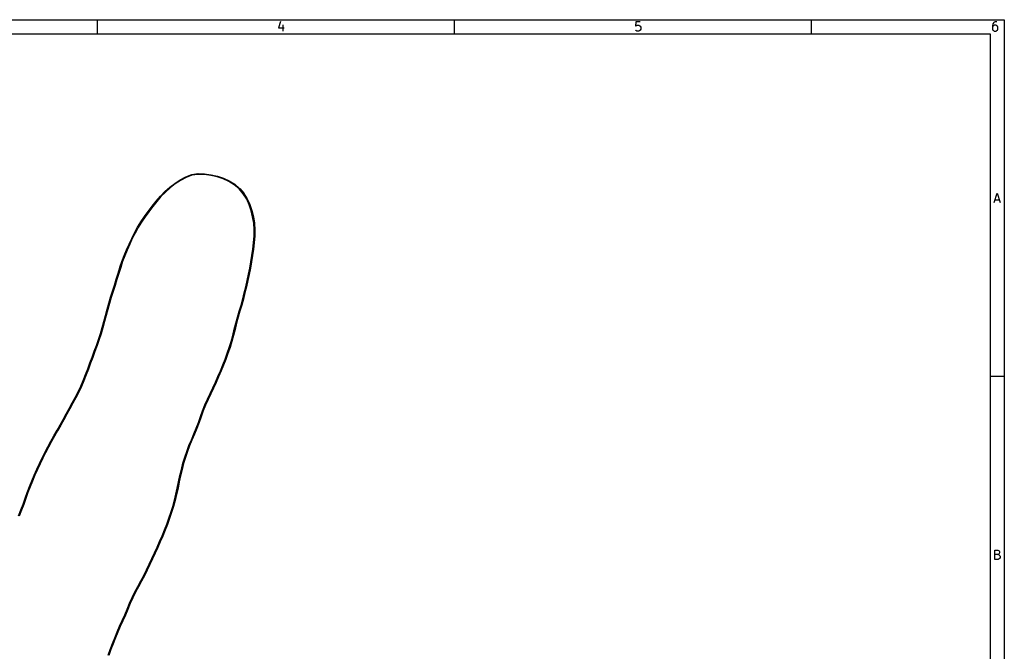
# Model space of a CAD drawing. Header units: inches. Extents: x 0.4 to 11.3, y -7.9 to -0.4.
# Tile 9 of 9: x 5.9 to 11.3, y -3.9 to -0.4. Entities that reach past the tile are written whole.
import ezdxf

# ---------------------------------------------------------------- set-up
doc = ezdxf.new("R2010")
doc.units = ezdxf.units.IN
doc.header["$MEASUREMENT"] = 0
doc.layers.add('Edge.Cuts', color=254, linetype='CONTINUOUS', true_color=0xd0d2cd)

msp = doc.modelspace()

# ---------------------------------------------------------------- linework, layer by layer
at = {"layer": 'BLACK', "linetype": 'CONTINUOUS'}
for p, q in [((0.3937, -0.3937), (11.2993, -0.3937)), ((6.2992, -0.4724), (6.2992, -0.3937)), ((7.3093, -0.4028), (7.2971, -0.4394)), ((7.3215, -0.4223), (7.3215, -0.4564)), ((8.2677, -0.4724), (8.2677, -0.3937)), ((9.268, -0.4053), (9.2656, -0.4296)), ((9.2656, -0.4296), (9.268, -0.4272)), ((9.2924, -0.4053), (9.268, -0.4053)), ((9.268, -0.4272), (9.2729, -0.4248)), ((9.2729, -0.4248), (9.2851, -0.4248)), ((9.2851, -0.4248), (9.29, -0.4272)), ((9.29, -0.4272), (9.2924, -0.4296)), ((9.2924, -0.4296), (9.2948, -0.4345)), ((10.2362, -0.4724), (10.2362, -0.3937)), ((11.2365, -0.4174), (11.2341, -0.4272)), ((11.2341, -0.4272), (11.2341, -0.4467)), ((11.2365, -0.4296), (11.2341, -0.4345)), ((11.2414, -0.4101), (11.2365, -0.4174)), ((11.239, -0.4272), (11.2365, -0.4296)), ((11.2439, -0.4248), (11.239, -0.4272)), ((11.2439, -0.4077), (11.2414, -0.4101)), ((11.2487, -0.4053), (11.2439, -0.4077)), ((11.2536, -0.4248), (11.2439, -0.4248)), ((11.2585, -0.4053), (11.2487, -0.4053)), ((11.2585, -0.4272), (11.2536, -0.4248)), ((11.2609, -0.4296), (11.2585, -0.4272)), ((11.2634, -0.4345), (11.2609, -0.4296)), ((11.2993, -0.3937), (11.2993, -7.8743)), ((0.4724, -0.4724), (11.2206, -0.4724)), ((7.2971, -0.4394), (7.3288, -0.4394)), ((9.268, -0.454), (9.2656, -0.4516)), ((9.2729, -0.4564), (9.268, -0.454)), ((9.2851, -0.4564), (9.2729, -0.4564)), ((9.29, -0.454), (9.2851, -0.4564)), ((9.2924, -0.4516), (9.29, -0.454)), ((9.2948, -0.4467), (9.2924, -0.4516)), ((9.2948, -0.4345), (9.2948, -0.4467)), ((11.2206, -0.4724), (11.2206, -7.7956)), ((11.2341, -0.4467), (11.2365, -0.4516)), ((11.2365, -0.4516), (11.239, -0.454)), ((11.239, -0.454), (11.2439, -0.4564)), ((11.2439, -0.4564), (11.2536, -0.4564)), ((11.2536, -0.4564), (11.2585, -0.454)), ((11.2585, -0.454), (11.2609, -0.4516)), ((11.2609, -0.4516), (11.2634, -0.4467)), ((11.2634, -0.4467), (11.2634, -0.4345)), ((11.2429, -1.4013), (11.2599, -1.3501)), ((11.2599, -1.3501), (11.277, -1.4013)), ((11.2477, -1.3867), (11.2721, -1.3867)), ((11.2993, -2.3622), (11.2206, -2.3622)), ((11.2465, -3.3698), (11.2465, -3.3186)), ((11.2465, -3.3186), (11.2636, -3.3186)), ((11.2636, -3.343), (11.2465, -3.343)), ((11.2636, -3.3186), (11.2685, -3.3211)), ((11.2685, -3.3406), (11.2636, -3.343)), ((11.2636, -3.343), (11.2709, -3.3455)), ((11.2685, -3.3211), (11.2709, -3.3235)), ((11.2709, -3.3381), (11.2685, -3.3406)), ((11.2709, -3.3235), (11.2733, -3.3284)), ((11.2733, -3.3333), (11.2709, -3.3381)), ((11.2709, -3.3455), (11.2733, -3.3479)), ((11.2733, -3.365), (11.2709, -3.3674)), ((11.2733, -3.3284), (11.2733, -3.3333)), ((11.2733, -3.3479), (11.2758, -3.3528)), ((11.2758, -3.3601), (11.2733, -3.365)), ((11.2758, -3.3528), (11.2758, -3.3601)), ((11.266, -3.3698), (11.2465, -3.3698)), ((11.2709, -3.3674), (11.266, -3.3698))]:
    msp.add_line(p, q, dxfattribs=at)
at = {"layer": 'Edge.Cuts', "linetype": 'CONTINUOUS'}
for p, q in [((6.7867, -1.2598), (6.8192, -1.2479)), ((6.8192, -1.2479), (6.8194, -1.2479)), ((6.8194, -1.2479), (6.8196, -1.2478)), ((6.8196, -1.2478), (6.8538, -1.2428)), ((6.8542, -1.2467), (6.8204, -1.2517)), ((6.8538, -1.2428), (6.854, -1.2428)), ((6.854, -1.2428), (6.8541, -1.2428)), ((6.8541, -1.2428), (6.8897, -1.2433)), ((6.8895, -1.2473), (6.8542, -1.2467)), ((6.9251, -1.2525), (6.8895, -1.2473)), ((6.8897, -1.2433), (6.8899, -1.2434)), ((6.8899, -1.2434), (6.89, -1.2434)), ((6.89, -1.2434), (6.9257, -1.2486)), ((6.6985, -1.318), (6.7261, -1.2964)), ((6.7285, -1.2996), (6.7009, -1.321)), ((6.7261, -1.2964), (6.7262, -1.2964)), ((6.7262, -1.2963), (6.7554, -1.2768)), ((6.7262, -1.2964), (6.7262, -1.2963)), ((6.7575, -1.2801), (6.7285, -1.2996)), ((6.7554, -1.2768), (6.7555, -1.2768)), ((6.7555, -1.2767), (6.7865, -1.2599)), ((6.7555, -1.2768), (6.7555, -1.2767)), ((6.7882, -1.2634), (6.7575, -1.2801)), ((6.7865, -1.2599), (6.7866, -1.2599)), ((6.7866, -1.2599), (6.7867, -1.2598)), ((6.8204, -1.2517), (6.7882, -1.2634)), ((6.9597, -1.2609), (6.9251, -1.2525)), ((6.9257, -1.2486), (6.9258, -1.2486)), ((6.9258, -1.2486), (6.9259, -1.2486)), ((6.9259, -1.2486), (6.9608, -1.2571)), ((6.9928, -1.2717), (6.9597, -1.2609)), ((6.9608, -1.2571), (6.9608, -1.2572)), ((6.9608, -1.2572), (6.9609, -1.2572)), ((6.9609, -1.2572), (6.9942, -1.268)), ((7.0246, -1.2855), (6.9928, -1.2717)), ((6.9942, -1.268), (6.9942, -1.268)), ((6.9942, -1.268), (6.9943, -1.268)), ((6.9943, -1.268), (7.0263, -1.2819)), ((7.0543, -1.3038), (7.0246, -1.2855)), ((7.0263, -1.2819), (7.0264, -1.282)), ((7.0264, -1.282), (7.0266, -1.2821)), ((7.0266, -1.2821), (7.0565, -1.3005)), ((7.0565, -1.3005), (7.0566, -1.3006)), ((7.0566, -1.3006), (7.0568, -1.3007)), ((7.0568, -1.3007), (7.0836, -1.3241)), ((6.6469, -1.3667), (6.6717, -1.3414)), ((6.6744, -1.3442), (6.6498, -1.3694)), ((6.6717, -1.3414), (6.6718, -1.3414)), ((6.6718, -1.3413), (6.6984, -1.318)), ((6.6718, -1.3414), (6.6718, -1.3413)), ((6.7009, -1.321), (6.6744, -1.3442)), ((6.6984, -1.318), (6.6984, -1.318)), ((6.6984, -1.318), (6.6985, -1.318)), ((7.0809, -1.3269), (7.0543, -1.3038)), ((7.1039, -1.3536), (7.0809, -1.3269)), ((7.0836, -1.3241), (7.0837, -1.3242)), ((7.0837, -1.3242), (7.0838, -1.3242)), ((7.0838, -1.3242), (7.107, -1.3511)), ((7.1224, -1.3832), (7.1039, -1.3536)), ((7.107, -1.3511), (7.1071, -1.3513)), ((7.1071, -1.3513), (7.1072, -1.3514)), ((7.1072, -1.3514), (7.1258, -1.3813)), ((6.6017, -1.4221), (6.6236, -1.3938)), ((6.6267, -1.3962), (6.6049, -1.4245)), ((6.6236, -1.3938), (6.6237, -1.3937)), ((6.6236, -1.3938), (6.6236, -1.3938)), ((6.6237, -1.3937), (6.6469, -1.3668)), ((6.6498, -1.3694), (6.6267, -1.3962)), ((6.6469, -1.3668), (6.6469, -1.3667)), ((6.6469, -1.3668), (6.6469, -1.3668)), ((7.137, -1.4147), (7.1224, -1.3832)), ((7.1258, -1.3813), (7.1258, -1.3814)), ((7.1258, -1.3814), (7.1259, -1.3815)), ((7.1259, -1.3815), (7.1406, -1.4131)), ((6.5593, -1.4794), (6.5799, -1.4507)), ((6.5831, -1.453), (6.5625, -1.4817)), ((6.5799, -1.4507), (6.6017, -1.4221)), ((6.5799, -1.4507), (6.5799, -1.4507)), ((6.5799, -1.4507), (6.5799, -1.4507)), ((6.6049, -1.4245), (6.5831, -1.453)), ((6.6017, -1.4221), (6.6017, -1.4221)), ((6.6017, -1.4221), (6.6017, -1.4221)), ((7.1474, -1.4474), (7.137, -1.4147)), ((7.1406, -1.4131), (7.1407, -1.4133)), ((7.1407, -1.4133), (7.1407, -1.4134)), ((7.1407, -1.4134), (7.1512, -1.4463)), ((7.1554, -1.4815), (7.1474, -1.4474)), ((7.1512, -1.4463), (7.1512, -1.4464)), ((7.1512, -1.4464), (7.1512, -1.4465)), ((7.1512, -1.4465), (7.1592, -1.4806)), ((6.5206, -1.5381), (6.5392, -1.5085)), ((6.5425, -1.5106), (6.524, -1.5401)), ((6.5392, -1.5085), (6.5393, -1.5085)), ((6.5393, -1.5084), (6.5593, -1.4795)), ((6.5393, -1.5085), (6.5393, -1.5084)), ((6.5625, -1.4817), (6.5425, -1.5106)), ((6.5593, -1.4795), (6.5593, -1.4794)), ((6.5593, -1.4794), (6.5593, -1.4794)), ((7.161, -1.5165), (7.1554, -1.4815)), ((7.1592, -1.4806), (7.1592, -1.4807)), ((7.1592, -1.4807), (7.1592, -1.4808)), ((7.1592, -1.4808), (7.1649, -1.5159)), ((7.1634, -1.552), (7.161, -1.5165)), ((7.1649, -1.5159), (7.1649, -1.516)), ((7.1649, -1.516), (7.1649, -1.5161)), ((7.1649, -1.5161), (7.1674, -1.5518)), ((6.4885, -1.5995), (6.5038, -1.5686)), ((6.5074, -1.5704), (6.492, -1.6012)), ((6.5038, -1.5686), (6.5039, -1.5685)), ((6.5039, -1.5685), (6.5206, -1.5382)), ((6.5039, -1.5685), (6.5039, -1.5685)), ((6.524, -1.5401), (6.5074, -1.5704)), ((6.5206, -1.5382), (6.5206, -1.5381)), ((6.5206, -1.5381), (6.5206, -1.5381)), ((7.1628, -1.5876), (7.1634, -1.552)), ((7.1674, -1.552), (7.1668, -1.5877)), ((7.1674, -1.5518), (7.1674, -1.5519)), ((7.1674, -1.5519), (7.1674, -1.552)), ((6.4744, -1.6309), (6.4885, -1.5995)), ((6.492, -1.6012), (6.478, -1.6325)), ((6.4885, -1.5995), (6.4885, -1.5995)), ((6.4885, -1.5995), (6.4885, -1.5995)), ((7.1556, -1.6584), (7.16, -1.6232)), ((7.1639, -1.6237), (7.1595, -1.6589)), ((7.16, -1.6232), (7.1628, -1.5876)), ((7.1668, -1.5879), (7.1639, -1.6236)), ((7.1639, -1.6236), (7.1639, -1.6236)), ((7.1639, -1.6236), (7.1639, -1.6237)), ((7.1668, -1.5877), (7.1667, -1.5878)), ((7.1667, -1.5878), (7.1668, -1.5879)), ((6.4473, -1.6943), (6.4605, -1.6625)), ((6.4641, -1.664), (6.4509, -1.6958)), ((6.4605, -1.6625), (6.4744, -1.631)), ((6.4605, -1.6625), (6.4605, -1.6625)), ((6.4605, -1.6625), (6.4605, -1.6625)), ((6.478, -1.6325), (6.4641, -1.664)), ((6.4744, -1.631), (6.4744, -1.6309)), ((6.4744, -1.6309), (6.4744, -1.6309)), ((7.1502, -1.6937), (7.1556, -1.6584)), ((7.1595, -1.659), (7.1541, -1.6943)), ((7.1595, -1.6589), (7.1595, -1.6589)), ((7.1595, -1.6589), (7.1595, -1.659)), ((6.424, -1.7593), (6.435, -1.7266)), ((6.4387, -1.7279), (6.4278, -1.7606)), ((6.435, -1.7265), (6.4473, -1.6944)), ((6.435, -1.7266), (6.435, -1.7265)), ((6.435, -1.7266), (6.435, -1.7266)), ((6.4509, -1.6958), (6.4387, -1.7279)), ((6.4473, -1.6944), (6.4473, -1.6943)), ((6.4473, -1.6943), (6.4473, -1.6943)), ((7.1393, -1.7636), (7.1451, -1.7288)), ((7.149, -1.7295), (7.1431, -1.7643)), ((7.1451, -1.7288), (7.1502, -1.6937)), ((7.1541, -1.6943), (7.149, -1.7294)), ((7.149, -1.7294), (7.149, -1.7294)), ((7.149, -1.7294), (7.149, -1.7295)), ((7.1502, -1.6937), (7.1502, -1.6937)), ((7.1502, -1.6937), (7.1502, -1.6937)), ((6.4136, -1.7923), (6.424, -1.7594)), ((6.4278, -1.7606), (6.4174, -1.7935)), ((6.424, -1.7594), (6.424, -1.7593)), ((6.424, -1.7593), (6.424, -1.7593)), ((7.1323, -1.7979), (7.1393, -1.7636)), ((7.1431, -1.7643), (7.1361, -1.7987)), ((7.1431, -1.7643), (7.1431, -1.7643)), ((7.1431, -1.7643), (7.1431, -1.7643)), ((6.3934, -1.8584), (6.4035, -1.8254)), ((6.4073, -1.8265), (6.3971, -1.8596)), ((6.4035, -1.8254), (6.4136, -1.7923)), ((6.4035, -1.8254), (6.4035, -1.8254)), ((6.4035, -1.8254), (6.4035, -1.8254)), ((6.4174, -1.7935), (6.4073, -1.8265)), ((6.4073, -1.8265), (6.4073, -1.8265)), ((6.4136, -1.7923), (6.4136, -1.7923)), ((6.4136, -1.7923), (6.4136, -1.7923)), ((7.117, -1.8661), (7.1245, -1.8319)), ((7.1283, -1.8328), (7.1209, -1.8669)), ((7.1245, -1.8319), (7.1323, -1.7979)), ((7.1245, -1.8319), (7.1245, -1.8319)), ((7.1245, -1.8319), (7.1245, -1.8319)), ((7.1361, -1.7987), (7.1283, -1.8328)), ((7.1361, -1.7987), (7.1361, -1.7987)), ((7.1361, -1.7987), (7.1361, -1.7987)), ((6.3719, -1.924), (6.3828, -1.8913)), ((6.3866, -1.8925), (6.3757, -1.9252)), ((6.3828, -1.8913), (6.3934, -1.8584)), ((6.3971, -1.8596), (6.3866, -1.8925)), ((6.3866, -1.8925), (6.3866, -1.8925)), ((6.3866, -1.8925), (6.3866, -1.8925)), ((6.3971, -1.8596), (6.3971, -1.8596)), ((6.3971, -1.8596), (6.3971, -1.8596)), ((7.1003, -1.9336), (7.1088, -1.8999)), ((7.1088, -1.8999), (7.117, -1.8661)), ((7.1209, -1.867), (7.1126, -1.9008)), ((7.1209, -1.8669), (7.1209, -1.8669)), ((7.1209, -1.8669), (7.1209, -1.867)), ((6.3618, -1.9571), (6.3719, -1.9241)), ((6.3757, -1.9252), (6.3655, -1.9582)), ((6.3719, -1.9241), (6.3719, -1.924)), ((6.3719, -1.924), (6.3719, -1.924)), ((7.0916, -1.9672), (7.1003, -1.9336)), ((7.1041, -1.9346), (7.0954, -1.9682)), ((7.1126, -1.9008), (7.1041, -1.9345)), ((7.1041, -1.9345), (7.1041, -1.9346)), ((7.1041, -1.9346), (7.1041, -1.9346)), ((7.1126, -1.9008), (7.1126, -1.9008)), ((7.1126, -1.9008), (7.1126, -1.9008)), ((6.3437, -2.0242), (6.3524, -1.9906)), ((6.3562, -1.9916), (6.3476, -2.0252)), ((6.3524, -1.9905), (6.3618, -1.9572)), ((6.3524, -1.9906), (6.3524, -1.9905)), ((6.3524, -1.9905), (6.3524, -1.9905)), ((6.3655, -1.9582), (6.3562, -1.9916)), ((6.3618, -1.9572), (6.3618, -1.9571)), ((6.3618, -1.9571), (6.3618, -1.9571)), ((7.0721, -2.0336), (7.0817, -2.0003)), ((7.0855, -2.0014), (7.0759, -2.0347)), ((7.0817, -2.0003), (7.0817, -2.0003)), ((7.0817, -2.0003), (7.0817, -2.0003)), ((7.0817, -2.0003), (7.0916, -1.9672)), ((7.0953, -1.9682), (7.0855, -2.0014)), ((7.0954, -1.9682), (7.0953, -1.9682)), ((7.0953, -1.9682), (7.0953, -1.9682)), ((6.3256, -2.0911), (6.3348, -2.0578)), ((6.3386, -2.0588), (6.3293, -2.0922)), ((6.3348, -2.0578), (6.3437, -2.0242)), ((6.3476, -2.0252), (6.3386, -2.0588)), ((6.3386, -2.0588), (6.3386, -2.0588)), ((6.3386, -2.0588), (6.3386, -2.0588)), ((6.3476, -2.0252), (6.3476, -2.0252)), ((6.3476, -2.0252), (6.3476, -2.0252)), ((7.0629, -2.0671), (7.0721, -2.0336)), ((7.0759, -2.0347), (7.0667, -2.0681)), ((7.0721, -2.0336), (7.0721, -2.0336)), ((7.0721, -2.0336), (7.0721, -2.0336)), ((6.3156, -2.1242), (6.3256, -2.0911)), ((6.3293, -2.0923), (6.3194, -2.1254)), ((6.3293, -2.0922), (6.3293, -2.0922)), ((6.3293, -2.0922), (6.3293, -2.0923)), ((7.0458, -2.1345), (7.0543, -2.1008)), ((7.0582, -2.1018), (7.0496, -2.1355)), ((7.0543, -2.1008), (7.0629, -2.0671)), ((7.0543, -2.1008), (7.0543, -2.1008)), ((7.0543, -2.1008), (7.0543, -2.1008)), ((7.0667, -2.0681), (7.0582, -2.1018)), ((7.0582, -2.1018), (7.0582, -2.1018)), ((7.0629, -2.0671), (7.0629, -2.0671)), ((7.0629, -2.0671), (7.0629, -2.0671)), ((6.2937, -2.1896), (6.3048, -2.157)), ((6.3085, -2.1582), (6.2975, -2.1909)), ((6.3048, -2.157), (6.3156, -2.1242)), ((6.3194, -2.1255), (6.3085, -2.1582)), ((6.3085, -2.1582), (6.3085, -2.1582)), ((6.3085, -2.1582), (6.3085, -2.1582)), ((6.3194, -2.1254), (6.3194, -2.1254)), ((6.3194, -2.1254), (6.3194, -2.1255)), ((7.0267, -2.201), (7.0366, -2.1679)), ((7.0404, -2.169), (7.0305, -2.2022)), ((7.0366, -2.1679), (7.0458, -2.1345)), ((7.0496, -2.1355), (7.0404, -2.169)), ((7.0404, -2.169), (7.0404, -2.169)), ((7.0404, -2.169), (7.0404, -2.169)), ((7.0496, -2.1355), (7.0496, -2.1355)), ((7.0496, -2.1355), (7.0496, -2.1355)), ((6.2704, -2.2544), (6.2823, -2.2221)), ((6.286, -2.2235), (6.2741, -2.2558)), ((6.2823, -2.2221), (6.2937, -2.1896)), ((6.2861, -2.2234), (6.286, -2.2235)), ((6.286, -2.2235), (6.286, -2.2235)), ((6.2974, -2.1909), (6.2861, -2.2234)), ((6.2975, -2.1909), (6.2974, -2.1909)), ((6.2975, -2.1909), (6.2975, -2.1909)), ((7.0155, -2.2336), (7.0267, -2.201)), ((7.0305, -2.2023), (7.0192, -2.2349)), ((7.0305, -2.2022), (7.0305, -2.2022)), ((7.0305, -2.2022), (7.0305, -2.2023)), ((6.2578, -2.2864), (6.2704, -2.2544)), ((6.2741, -2.2558), (6.2615, -2.2878)), ((6.2741, -2.2558), (6.2741, -2.2558)), ((6.2741, -2.2558), (6.2741, -2.2558)), ((6.9908, -2.2977), (7.0036, -2.2658)), ((7.0073, -2.2673), (6.9944, -2.2992)), ((7.0036, -2.2658), (7.0155, -2.2336)), ((7.0192, -2.2349), (7.0073, -2.2672)), ((7.0073, -2.2672), (7.0073, -2.2672)), ((7.0073, -2.2672), (7.0073, -2.2673)), ((7.0192, -2.2349), (7.0192, -2.2349)), ((7.0192, -2.2349), (7.0192, -2.2349)), ((6.2337, -2.351), (6.2458, -2.3187)), ((6.2495, -2.3201), (6.2374, -2.3524)), ((6.2458, -2.3187), (6.2578, -2.2864)), ((6.2458, -2.3187), (6.2458, -2.3187)), ((6.2615, -2.2878), (6.2495, -2.3201)), ((6.2495, -2.3201), (6.2495, -2.3201)), ((6.2495, -2.3201), (6.2495, -2.3201)), ((6.2578, -2.2864), (6.2578, -2.2864)), ((6.2578, -2.2864), (6.2578, -2.2864)), ((6.9637, -2.361), (6.9774, -2.3294)), ((6.9811, -2.331), (6.9673, -2.3625)), ((6.9774, -2.3294), (6.9908, -2.2977)), ((6.9944, -2.2992), (6.9811, -2.3309)), ((6.9811, -2.3309), (6.9811, -2.331)), ((6.9811, -2.331), (6.9811, -2.331)), ((6.9944, -2.2992), (6.9944, -2.2992)), ((6.9944, -2.2992), (6.9944, -2.2992)), ((6.2078, -2.4146), (6.2211, -2.3829)), ((6.2247, -2.3844), (6.2114, -2.4162)), ((6.2211, -2.3829), (6.2337, -2.351)), ((6.2374, -2.3524), (6.2247, -2.3844)), ((6.2247, -2.3844), (6.2247, -2.3844)), ((6.2247, -2.3844), (6.2247, -2.3844)), ((6.2374, -2.3524), (6.2374, -2.3524)), ((6.2374, -2.3524), (6.2374, -2.3524)), ((6.9497, -2.3924), (6.9637, -2.361)), ((6.9673, -2.3626), (6.9533, -2.394)), ((6.9673, -2.3625), (6.9673, -2.3625)), ((6.9673, -2.3625), (6.9673, -2.3626)), ((6.1932, -2.4458), (6.2078, -2.4146)), ((6.2114, -2.4162), (6.1968, -2.4475)), ((6.2114, -2.4162), (6.2114, -2.4162)), ((6.2114, -2.4162), (6.2114, -2.4162)), ((6.9205, -2.4547), (6.9353, -2.4236)), ((6.9389, -2.4253), (6.924, -2.4564)), ((6.9353, -2.4236), (6.9497, -2.3924)), ((6.9533, -2.394), (6.9389, -2.4253)), ((6.9389, -2.4253), (6.9389, -2.4253)), ((6.9389, -2.4253), (6.9389, -2.4253)), ((6.9533, -2.394), (6.9533, -2.394)), ((6.9533, -2.394), (6.9533, -2.394)), ((6.1609, -2.5068), (6.1775, -2.4764)), ((6.181, -2.4783), (6.1643, -2.5086)), ((6.1775, -2.4764), (6.1932, -2.4458)), ((6.1967, -2.4475), (6.181, -2.4783)), ((6.181, -2.4783), (6.181, -2.4783)), ((6.181, -2.4783), (6.181, -2.4783)), ((6.1968, -2.4475), (6.1967, -2.4475)), ((6.1968, -2.4475), (6.1968, -2.4475)), ((6.8924, -2.5177), (6.9062, -2.4862)), ((6.9098, -2.4877), (6.896, -2.5192)), ((6.9062, -2.4861), (6.9205, -2.4548)), ((6.9062, -2.4862), (6.9062, -2.4861)), ((6.9062, -2.4861), (6.9062, -2.4861)), ((6.924, -2.4564), (6.9098, -2.4877)), ((6.9205, -2.4548), (6.9205, -2.4547)), ((6.9205, -2.4548), (6.9205, -2.4548)), ((6.1276, -2.5675), (6.1444, -2.5372)), ((6.1479, -2.5391), (6.131, -2.5694)), ((6.1444, -2.5372), (6.1609, -2.5068)), ((6.1643, -2.5086), (6.1479, -2.5391)), ((6.1479, -2.5391), (6.1479, -2.5391)), ((6.1479, -2.5391), (6.1479, -2.5391)), ((6.1609, -2.5068), (6.1609, -2.5068)), ((6.1609, -2.5068), (6.1609, -2.5068)), ((6.8678, -2.5821), (6.8797, -2.5498)), ((6.8834, -2.5512), (6.8715, -2.5835)), ((6.8797, -2.5498), (6.8924, -2.5177)), ((6.8797, -2.5498), (6.8797, -2.5498)), ((6.8797, -2.5498), (6.8797, -2.5498)), ((6.896, -2.5192), (6.8834, -2.5512)), ((6.8924, -2.5177), (6.8924, -2.5177)), ((6.8924, -2.5177), (6.8924, -2.5177)), ((6.0936, -2.6279), (6.1104, -2.5976)), ((6.1139, -2.5995), (6.0971, -2.6298)), ((6.1104, -2.5976), (6.1105, -2.5976)), ((6.1105, -2.5976), (6.1276, -2.5675)), ((6.1105, -2.5976), (6.1105, -2.5976)), ((6.131, -2.5694), (6.1139, -2.5995)), ((6.131, -2.5694), (6.131, -2.5694)), ((6.131, -2.5694), (6.131, -2.5694)), ((6.856, -2.6145), (6.8678, -2.5821)), ((6.8715, -2.5835), (6.8597, -2.6159)), ((6.8678, -2.5821), (6.8678, -2.5821)), ((6.8678, -2.5821), (6.8678, -2.5821)), ((6.0598, -2.6884), (6.0767, -2.6581)), ((6.0767, -2.6581), (6.0936, -2.6279)), ((6.0767, -2.6581), (6.0767, -2.6581)), ((6.0767, -2.6581), (6.0767, -2.6581)), ((6.097, -2.6298), (6.0801, -2.6601)), ((6.0971, -2.6298), (6.097, -2.6298)), ((6.097, -2.6298), (6.097, -2.6298)), ((6.8306, -2.6784), (6.8437, -2.6466)), ((6.8473, -2.6481), (6.8342, -2.6799)), ((6.8437, -2.6466), (6.856, -2.6145)), ((6.8597, -2.6159), (6.8473, -2.648)), ((6.8473, -2.648), (6.8473, -2.648)), ((6.8473, -2.648), (6.8473, -2.6481)), ((6.8597, -2.6159), (6.8597, -2.6159)), ((6.8597, -2.6159), (6.8597, -2.6159)), ((6.0429, -2.7186), (6.0598, -2.6884)), ((6.0632, -2.6903), (6.0463, -2.7205)), ((6.0598, -2.6884), (6.0598, -2.6884)), ((6.0598, -2.6884), (6.0598, -2.6884)), ((6.0801, -2.6601), (6.0632, -2.6903)), ((6.0632, -2.6903), (6.0632, -2.6903)), ((6.0801, -2.6601), (6.0801, -2.6601)), ((6.8041, -2.7419), (6.8173, -2.7101)), ((6.8209, -2.7116), (6.8077, -2.7434)), ((6.8173, -2.7101), (6.8306, -2.6784)), ((6.8173, -2.7101), (6.8173, -2.7101)), ((6.8173, -2.7101), (6.8173, -2.7101)), ((6.8342, -2.6799), (6.8209, -2.7116)), ((6.8209, -2.7116), (6.8209, -2.7116)), ((6.8342, -2.6799), (6.8342, -2.6799)), ((6.8342, -2.6799), (6.8342, -2.6799)), ((6.0104, -2.7798), (6.0264, -2.7492)), ((6.0299, -2.751), (6.0139, -2.7816)), ((6.0264, -2.7492), (6.0265, -2.7491)), ((6.0265, -2.7491), (6.0428, -2.7187)), ((6.0265, -2.7491), (6.0265, -2.7491)), ((6.0463, -2.7205), (6.0299, -2.751)), ((6.0428, -2.7187), (6.0429, -2.7187)), ((6.0429, -2.7187), (6.0429, -2.7186)), ((6.7918, -2.7741), (6.8041, -2.742)), ((6.8077, -2.7434), (6.7955, -2.7755)), ((6.8041, -2.742), (6.8041, -2.7419)), ((6.8041, -2.7419), (6.8041, -2.7419)), ((5.9805, -2.842), (5.9951, -2.8108)), ((5.9987, -2.8125), (5.984, -2.8436)), ((5.9951, -2.8107), (6.0104, -2.7798)), ((5.9951, -2.8108), (5.9951, -2.8107)), ((5.9951, -2.8108), (5.9951, -2.8108)), ((6.0139, -2.7816), (5.9987, -2.8125)), ((6.0104, -2.7798), (6.0104, -2.7798)), ((6.0104, -2.7798), (6.0104, -2.7798)), ((6.7708, -2.8401), (6.7807, -2.8069)), ((6.7844, -2.8081), (6.7746, -2.8412)), ((6.7807, -2.8069), (6.7918, -2.7742)), ((6.7807, -2.8069), (6.7807, -2.8069)), ((6.7807, -2.8069), (6.7807, -2.8069)), ((6.7955, -2.7755), (6.7844, -2.8081)), ((6.7918, -2.7742), (6.7918, -2.7741)), ((6.7918, -2.7742), (6.7918, -2.7742)), ((5.9517, -2.9046), (5.9659, -2.8732)), ((5.9694, -2.8748), (5.9553, -2.9062)), ((5.9659, -2.8732), (5.9805, -2.842)), ((5.9659, -2.8732), (5.9659, -2.8732)), ((5.9659, -2.8732), (5.9659, -2.8732)), ((5.984, -2.8436), (5.9694, -2.8748)), ((5.9805, -2.842), (5.9805, -2.842)), ((5.9805, -2.842), (5.9805, -2.842)), ((5.984, -2.8436), (5.984, -2.8436)), ((6.7544, -2.9079), (6.7623, -2.874)), ((6.7661, -2.8749), (6.7582, -2.9088)), ((6.7623, -2.8739), (6.7708, -2.8402)), ((6.7623, -2.874), (6.7623, -2.8739)), ((6.7623, -2.8739), (6.7623, -2.8739)), ((6.7746, -2.8412), (6.7661, -2.8749)), ((6.7708, -2.8402), (6.7708, -2.8401)), ((6.7708, -2.8402), (6.7708, -2.8402)), ((5.938, -2.9362), (5.9517, -2.9046)), ((5.9553, -2.9062), (5.9416, -2.9377)), ((5.9517, -2.9046), (5.9517, -2.9046)), ((5.9517, -2.9046), (5.9517, -2.9046)), ((6.7471, -2.9422), (6.7544, -2.908)), ((6.7582, -2.9088), (6.7509, -2.943)), ((6.7544, -2.908), (6.7544, -2.9079)), ((6.7544, -2.908), (6.7544, -2.908)), ((5.913, -3.0004), (5.9252, -2.9682)), ((5.9289, -2.9696), (5.9167, -3.0018)), ((5.9252, -2.9682), (5.938, -2.9362)), ((5.9252, -2.9682), (5.9252, -2.9682)), ((5.9252, -2.9682), (5.9252, -2.9682)), ((5.9416, -2.9377), (5.9289, -2.9696)), ((5.938, -2.9362), (5.938, -2.9362)), ((5.938, -2.9362), (5.938, -2.9362)), ((6.7323, -3.0105), (6.74, -2.9765)), ((6.7438, -2.9774), (6.7361, -3.0114)), ((6.74, -2.9765), (6.7471, -2.9422)), ((6.7509, -2.943), (6.7438, -2.9773)), ((6.7438, -2.9773), (6.7438, -2.9773)), ((6.7438, -2.9773), (6.7438, -2.9774)), ((6.7471, -2.9422), (6.7471, -2.9422)), ((6.7471, -2.9422), (6.7471, -2.9422)), ((5.8898, -3.0653), (5.9014, -3.033)), ((5.9052, -3.0343), (5.8935, -3.0667)), ((5.9014, -3.033), (5.913, -3.0005)), ((5.9167, -3.0018), (5.9052, -3.0343)), ((5.9052, -3.0343), (5.9052, -3.0343)), ((5.9052, -3.0343), (5.9052, -3.0343)), ((5.913, -3.0005), (5.913, -3.0004)), ((5.913, -3.0005), (5.913, -3.0005)), ((6.7239, -3.0442), (6.7323, -3.0105)), ((6.7361, -3.0115), (6.7277, -3.0452)), ((6.7361, -3.0114), (6.7361, -3.0114)), ((6.7361, -3.0114), (6.7361, -3.0115)), ((5.8776, -3.0975), (5.8898, -3.0653)), ((5.8934, -3.0667), (5.8813, -3.0989)), ((5.8935, -3.0667), (5.8934, -3.0667)), ((5.8934, -3.0667), (5.8934, -3.0667)), ((6.7045, -3.1106), (6.7145, -3.0776)), ((6.7182, -3.0787), (6.7082, -3.1118)), ((6.7145, -3.0776), (6.7239, -3.0442)), ((6.7183, -3.0786), (6.7182, -3.0787)), ((6.7182, -3.0787), (6.7182, -3.0787)), ((6.7277, -3.0453), (6.7183, -3.0786)), ((6.7277, -3.0452), (6.7277, -3.0453)), ((6.7277, -3.0453), (6.7277, -3.0453)), ((5.8651, -3.1296), (5.8776, -3.0975)), ((5.8813, -3.0989), (5.8687, -3.131)), ((5.8813, -3.0989), (5.8813, -3.0989)), ((5.8813, -3.0989), (5.8813, -3.0989)), ((6.6817, -3.1756), (6.6933, -3.1432)), ((6.6971, -3.1445), (6.6854, -3.1769)), ((6.6933, -3.1432), (6.7045, -3.1106)), ((6.7082, -3.1118), (6.6971, -3.1445)), ((6.6971, -3.1445), (6.6971, -3.1445)), ((6.6971, -3.1445), (6.6971, -3.1445)), ((6.7082, -3.1118), (6.7082, -3.1118)), ((6.7082, -3.1118), (6.7082, -3.1118)), ((6.6693, -3.2077), (6.6817, -3.1756)), ((6.6854, -3.177), (6.673, -3.2091)), ((6.6854, -3.1769), (6.6854, -3.177)), ((6.6854, -3.177), (6.6854, -3.177)), ((6.6425, -3.271), (6.6562, -3.2395)), ((6.6599, -3.241), (6.6461, -3.2726)), ((6.6562, -3.2395), (6.6693, -3.2077)), ((6.673, -3.2091), (6.6599, -3.241)), ((6.6599, -3.241), (6.6599, -3.241)), ((6.6599, -3.241), (6.6599, -3.241)), ((6.673, -3.2091), (6.673, -3.2091)), ((6.673, -3.2091), (6.673, -3.2091)), ((6.6143, -3.3338), (6.6284, -3.3024)), ((6.632, -3.304), (6.6179, -3.3354)), ((6.6284, -3.3024), (6.6425, -3.271)), ((6.6284, -3.3024), (6.6284, -3.3024)), ((6.6284, -3.3024), (6.6284, -3.3024)), ((6.6461, -3.2726), (6.632, -3.304)), ((6.632, -3.304), (6.632, -3.304)), ((6.6461, -3.2726), (6.6461, -3.2726)), ((6.6461, -3.2726), (6.6461, -3.2726)), ((6.5855, -3.3963), (6.6, -3.3651)), ((6.6, -3.3651), (6.6143, -3.3338)), ((6.6179, -3.3354), (6.6036, -3.3667)), ((6.6179, -3.3354), (6.6179, -3.3354)), ((6.6179, -3.3354), (6.6179, -3.3354)), ((6.5706, -3.4274), (6.5855, -3.3963)), ((6.5891, -3.398), (6.5741, -3.4291)), ((6.6036, -3.3667), (6.5891, -3.398)), ((6.5891, -3.398), (6.5891, -3.398)), ((6.5891, -3.398), (6.5891, -3.398)), ((6.6036, -3.3667), (6.6036, -3.3667)), ((6.6036, -3.3667), (6.6036, -3.3667)), ((6.5386, -3.4885), (6.5551, -3.4581)), ((6.5585, -3.46), (6.542, -3.4904)), ((6.5551, -3.4581), (6.5706, -3.4274)), ((6.5586, -3.4599), (6.5585, -3.46)), ((6.5585, -3.46), (6.5585, -3.46)), ((6.5741, -3.4291), (6.5586, -3.4599)), ((6.5741, -3.4291), (6.5741, -3.4291)), ((6.5741, -3.4291), (6.5741, -3.4291)), ((6.5059, -3.5495), (6.522, -3.5189)), ((6.5254, -3.5208), (6.5094, -3.5513)), ((6.522, -3.5189), (6.5386, -3.4885)), ((6.522, -3.5189), (6.522, -3.5189)), ((6.522, -3.5189), (6.522, -3.5189)), ((6.542, -3.4904), (6.5254, -3.5208)), ((6.542, -3.4904), (6.542, -3.4904)), ((6.542, -3.4904), (6.542, -3.4904)), ((6.4769, -3.6122), (6.4908, -3.5807)), ((6.4944, -3.5823), (6.4805, -3.6138)), ((6.4908, -3.5806), (6.5059, -3.5496)), ((6.4908, -3.5807), (6.4908, -3.5806)), ((6.4908, -3.5807), (6.4908, -3.5807)), ((6.5094, -3.5513), (6.4944, -3.5823)), ((6.5059, -3.5496), (6.5059, -3.5495)), ((6.5059, -3.5496), (6.5059, -3.5496)), ((6.4633, -3.6438), (6.4769, -3.6122)), ((6.4805, -3.6138), (6.467, -3.6454)), ((6.4769, -3.6122), (6.4769, -3.6122)), ((6.4769, -3.6122), (6.4769, -3.6122)), ((6.4362, -3.7071), (6.45, -3.6755)), ((6.4536, -3.6771), (6.4398, -3.7087)), ((6.45, -3.6755), (6.4633, -3.6438)), ((6.467, -3.6454), (6.4536, -3.6771)), ((6.4536, -3.6771), (6.4536, -3.6771)), ((6.4536, -3.6771), (6.4536, -3.6771)), ((6.4633, -3.6438), (6.4633, -3.6438)), ((6.4633, -3.6438), (6.4633, -3.6438)), ((6.4083, -3.77), (6.4221, -3.7385)), ((6.4257, -3.7401), (6.4119, -3.7716)), ((6.4221, -3.7385), (6.4362, -3.7071)), ((6.4221, -3.7385), (6.4221, -3.7385)), ((6.4221, -3.7385), (6.4221, -3.7385)), ((6.4398, -3.7087), (6.4257, -3.7401)), ((6.4398, -3.7087), (6.4398, -3.7087)), ((6.4398, -3.7087), (6.4398, -3.7087)), ((6.3949, -3.8018), (6.4083, -3.7701)), ((6.4119, -3.7716), (6.3985, -3.8033)), ((6.4083, -3.7701), (6.4083, -3.77)), ((6.4083, -3.7701), (6.4083, -3.7701)), ((6.3698, -3.866), (6.382, -3.8338)), ((6.3857, -3.8352), (6.3735, -3.8673)), ((6.382, -3.8337), (6.3949, -3.8018)), ((6.382, -3.8338), (6.382, -3.8337)), ((6.382, -3.8337), (6.382, -3.8337)), ((6.3985, -3.8033), (6.3857, -3.8352)), ((6.3949, -3.8018), (6.3949, -3.8018)), ((6.3949, -3.8018), (6.3949, -3.8018)), ((6.3583, -3.8985), (6.3698, -3.866)), ((6.3735, -3.8673), (6.362, -3.8998)), ((6.3698, -3.866), (6.3698, -3.866)), ((6.3698, -3.866), (6.3698, -3.866))]:
    msp.add_line(p, q, dxfattribs=at)

doc.saveas('drawing.dxf')
